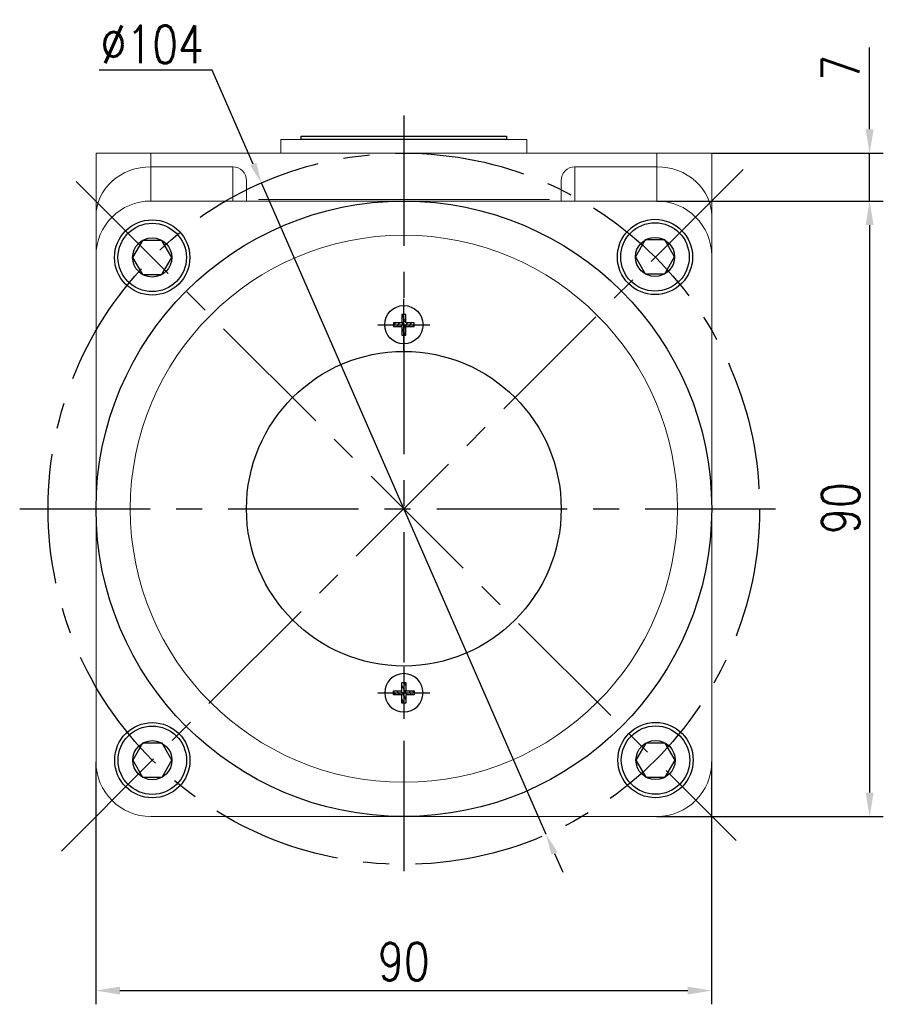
# Model space of a CAD drawing. Header units: inches. Extents: x 837 to 6223, y -2862 to 3098.
# Tile 98 of 139: x 3913 to 4039, y 1568 to 1712. Entities that reach past the tile are written whole.
import ezdxf

# ---------------------------------------------------------------- set-up
doc = ezdxf.new("R2010")
doc.units = ezdxf.units.IN
doc.header["$LTSCALE"] = 10
doc.header["$MEASUREMENT"] = 0
doc.linetypes.add('CENTER', pattern=[10.16, 6.35, -1.27, 1.27, -1.27])
for name, color, linetype in [('1轮廓实线层', 7, 'Continuous'), ('3中心线层', 1, 'CENTER'), ('5剖面线层', 2, 'Continuous'), ('7标注层', 4, 'Continuous')]:
    doc.layers.add(name, color=color, linetype=linetype)
doc.styles.add('PC_TEXTSTYLE', font='isocp.shx', dxfattribs={"width": 0.8, "bigfont": 'HZFS.SHX'})
doc.styles.add('TH_GBDIM', font='romans.shx', dxfattribs={"width": 0.8, "bigfont": 'gbcbig.shx'})
doc.dimstyles.new('TH_GBDIM', dxfattribs={"dimtxt": 3.5, "dimasz": 2.5, "dimexe": 2, "dimexo": 0, "dimgap": 1, "dimtad": 1, "dimdec": 4, "dimdsep": 46, "dimtxsty": 'TH_GBDIM', "dimcen": 0.09, "dimclrd": 4, "dimclre": 4, "dimclrt": 3, "dimadec": 0, "dimazin": 0, "dimtfac": 1, "dimtdec": 4, "dimtmove": 0, "dimatfit": 3, "dimfxl": 1, "dimtzin": 0, "dimarcsym": 0})
doc.dimstyles.new('直径标注A3', dxfattribs={"dimtxt": 3.5, "dimasz": 3, "dimexe": 2, "dimexo": 0.0625, "dimgap": 1, "dimtad": 1, "dimtih": 1, "dimtoh": 1, "dimdsep": 46, "dimtxsty": 'PC_TEXTSTYLE', "dimsah": 1, "dimcen": 0.09, "dimclrt": 3, "dimadec": 0, "dimazin": 0, "dimtfac": 0.7, "dimtmove": 0, "dimatfit": 0, "dimfxl": 1, "dimtzin": 0, "dimarcsym": 0})

# ---------------------------------------------------------------- blocks, each defined once
blk = doc.blocks.new('*D437')
at = {"layer": '7标注层', "color": 4, "lineweight": -2, "transparency": 16777216}
for p, q in [((3923.86, 1603), (3923.86, 1567.54)), ((4013.86, 1603), (4013.86, 1567.54)), ((3927.36, 1569.54), (4010.36, 1569.54))]:
    blk.add_line(p, q, dxfattribs=at)
at = {"layer": '7标注层', "color": 4, "transparency": 16777216}
for points in [[(3927.36, 1570.13), (3927.36, 1568.96), (3923.86, 1569.54)], [(4010.36, 1570.13), (4010.36, 1568.96), (4013.86, 1569.54)]]:
    blk.add_solid(points, dxfattribs=at)
at = {"layer": 'Defpoints', "color": 0, "transparency": 16777216}
for p in [(3923.86, 1603), (4013.86, 1603), (4013.86, 1569.54)]:
    blk.add_point(p, dxfattribs=at)
at = {"layer": '7标注层', "color": 3, "transparency": 16777216, "insert": (3968.86, 1573.79), "char_height": 5.5, "attachment_point": 5, "style": 'TH_GBDIM'}
blk.add_mtext('90', dxfattribs=at)
blk = doc.blocks.new('*D438')
at = {"layer": '7标注层', "color": 4, "lineweight": -2, "transparency": 16777216}
for p, q in [((4005.86, 1685), (4038.95, 1685)), ((4036.95, 1681.5), (4036.95, 1598.5)), ((4005.86, 1595), (4038.95, 1595))]:
    blk.add_line(p, q, dxfattribs=at)
at = {"layer": '7标注层', "color": 4, "transparency": 16777216}
for points in [[(4036.37, 1681.5), (4037.54, 1681.5), (4036.95, 1685)], [(4036.37, 1598.5), (4037.54, 1598.5), (4036.95, 1595)]]:
    blk.add_solid(points, dxfattribs=at)
at = {"layer": 'Defpoints', "color": 0, "transparency": 16777216}
for p in [(4005.86, 1685), (4005.86, 1595), (4036.95, 1595)]:
    blk.add_point(p, dxfattribs=at)
at = {"layer": '7标注层', "color": 3, "transparency": 16777216, "insert": (4032.7, 1640.09), "char_height": 5.5, "attachment_point": 5, "rotation": 90, "style": 'TH_GBDIM'}
blk.add_mtext('90', dxfattribs=at)
blk = doc.blocks.new('*D439')
at = {"layer": '7标注层', "color": 4, "lineweight": -2, "transparency": 16777216}
for p, q in [((4036.95, 1695.5), (4036.95, 1707.44)), ((4013.86, 1692), (4038.95, 1692)), ((4036.95, 1685), (4036.95, 1692)), ((4014.92, 1685), (4038.95, 1685)), ((4036.95, 1681.5), (4036.95, 1678))]:
    blk.add_line(p, q, dxfattribs=at)
at = {"layer": '7标注层', "color": 4, "transparency": 16777216}
for points in [[(4036.37, 1695.5), (4037.54, 1695.5), (4036.95, 1692)], [(4036.37, 1681.5), (4037.54, 1681.5), (4036.95, 1685)]]:
    blk.add_solid(points, dxfattribs=at)
at = {"layer": 'Defpoints', "color": 0, "transparency": 16777216}
for p in [(4013.86, 1692), (4014.92, 1685), (4036.95, 1685)]:
    blk.add_point(p, dxfattribs=at)
at = {"layer": '7标注层', "color": 3, "transparency": 16777216, "insert": (4032.7, 1704.47), "char_height": 5.5, "attachment_point": 5, "rotation": 90, "style": 'TH_GBDIM'}
blk.add_mtext('7', dxfattribs=at)
blk = doc.blocks.new('*D436')
at = {"layer": '7标注层', "color": 0, "lineweight": -2, "transparency": 16777216}
for p, q in [((3940.83, 1704.16), (3924.33, 1704.16)), ((3946.84, 1690.4), (3940.83, 1704.16)), ((3989.68, 1592.35), (3948.04, 1687.65)), ((3990.88, 1589.6), (3992.09, 1586.85))]:
    blk.add_line(p, q, dxfattribs=at)
at = {"layer": '7标注层', "color": 0, "transparency": 16777216}
for points in [[(3947.3, 1690.6), (3946.39, 1690.2), (3948.04, 1687.65)], [(3991.34, 1589.8), (3990.43, 1589.4), (3989.68, 1592.35)]]:
    blk.add_solid(points, dxfattribs=at)
at = {"layer": 'Defpoints', "color": 0, "transparency": 16777216}
for p in [(3948.04, 1687.65), (3989.68, 1592.35)]:
    blk.add_point(p, dxfattribs=at)
at = {"layer": '7标注层', "color": 3, "transparency": 16777216, "insert": (3932.08, 1707.91), "char_height": 5.5, "attachment_point": 5, "style": 'TH_GBDIM'}
blk.add_mtext('∅104', dxfattribs=at)
blk = doc.blocks.new('GB／T70.1M6R10')
at = {"layer": '1轮廓实线层'}
for p, q in [((0, 2.86), (-2.48, 1.43)), ((2.48, 1.43), (0, 2.86)), ((-2.48, 1.43), (-2.48, -1.43)), ((2.48, -1.43), (2.48, 1.43)), ((-2.48, -1.43), (0, -2.86)), ((0, -2.86), (2.48, -1.43))]:
    blk.add_line(p, q, dxfattribs=at)
for radius in [5, 2.86]:
    blk.add_circle((0, 0), radius, dxfattribs=at)
blk = doc.blocks.new('GB818_M3_4_X')
at = {"layer": '5剖面线层'}
h = blk.add_hatch(dxfattribs=at)
h.set_pattern_fill('_U', color=256, scale=0.5, angle=60, style=0, pattern_type=0)
h.set_pattern_definition([(60, (0, 0), (-0.43301, 0.25), [])])
h.paths.add_polyline_path([(0.28, 0.28), (0.28, 1.5), (-0.28, 1.5), (-0.28, 0.28), (-1.5, 0.28), (-1.5, -0.28), (-0.28, -0.28), (-0.28, -1.5), (0.28, -1.5), (0.28, -0.28), (1.5, -0.28), (1.5, 0.28)])
at = {"layer": '1轮廓实线层'}
for p, q in [((0.28, 1.5), (-0.28, 1.5)), ((-0.28, 1.5), (-0.28, 0.28)), ((0.28, 0.28), (0.28, 1.5)), ((-0.28, 0.28), (-1.5, 0.28)), ((-1.5, 0.28), (-1.5, -0.28)), ((1.5, 0.28), (0.28, 0.28)), ((1.5, -0.28), (1.5, 0.28)), ((-1.5, -0.28), (-0.28, -0.28)), ((-0.28, -0.28), (-0.28, -1.5)), ((0.28, -1.5), (0.28, -0.28)), ((0.28, -0.28), (1.5, -0.28)), ((-0.28, -1.5), (0.28, -1.5))]:
    blk.add_line(p, q, dxfattribs=at)
blk.add_circle((0, 0), 2.8, dxfattribs=at)
at = {"layer": '3中心线层'}
for p, q in [((0, -3.8), (0, 3.8)), ((-3.8, 0), (3.8, 0))]:
    blk.add_line(p, q, dxfattribs=at)

msp = doc.modelspace()

# ---------------------------------------------------------------- linework, layer by layer
at = {"color": 7, "linetype": 'Continuous', "lineweight": 15}
for p, q in [((3950.86365, 1694.00323), (3986.86364, 1694.00323)), ((3923.86364, 1692.00323), (3931.86365, 1692.00323)), ((3923.86365, 1682.83419), (3923.86365, 1692.00323)), ((3931.86365, 1692.00323), (3931.86365, 1690.00323)), ((3931.86365, 1692.00323), (4005.86365, 1692.00323)), ((4005.86365, 1690.00323), (4005.86365, 1692.00323)), ((4005.86365, 1692.00323), (4013.86365, 1692.00323)), ((4013.86365, 1692.00323), (4013.86365, 1682.83419)), ((3931.86365, 1690.00323), (3931.86365, 1685.00323)), ((3943.86365, 1690.00323), (3931.86365, 1690.00323)), ((3943.86365, 1685.00323), (3943.86365, 1690.00323)), ((3993.86365, 1690.00323), (3993.86365, 1685.00323)), ((3993.86365, 1690.00323), (4005.86365, 1690.00323)), ((4005.86365, 1685.00323), (4005.86365, 1690.00323)), ((3945.86365, 1687.99119), (3945.86365, 1685.00323)), ((3991.86365, 1685.00323), (3991.86365, 1687.99119)), ((4005.86365, 1685.00323), (3931.86365, 1685.00323)), ((3947.59307, 1685.25323), (3990.13422, 1685.25323)), ((3923.86365, 1677.00323), (3923.86365, 1682.83419)), ((4013.86365, 1682.83419), (4013.86365, 1677.00323)), ((3923.86365, 1677.00323), (3923.86365, 1679.50323)), ((4013.86365, 1679.50323), (4013.86365, 1677.00323)), ((3923.86365, 1677.00323), (3923.86365, 1603.00323)), ((4013.86365, 1603.00323), (4013.86365, 1677.00323)), ((3931.86365, 1595.00323), (4005.86365, 1595.00323))]:
    msp.add_line(p, q, dxfattribs=at)
msp.add_circle((3968.86365, 1640.00323), 40, dxfattribs=at)
for centre, start, end in [((3931.86365, 1677.00323), 90, 180), ((4005.86365, 1677.00323), 0, 90), ((3931.86365, 1603.00323), 180, 270), ((4005.86365, 1603.00323), 270, 0)]:
    msp.add_arc(centre, 8, start, end, dxfattribs=at)
for centre, major_axis, ratio, start_param, end_param in [((3931.86365, 1682.8342), (8, 0), 0.896129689, 1.570796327, 3.141592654), ((3943.86365, 1687.99119), (0, 2.01204), 0.994016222, 4.71238898, 6.283185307), ((3993.86365, 1687.99119), (0, -2.01204), 0.994016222, 3.141592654, 4.71238898), ((4005.86365, 1682.8342), (8, 0), 0.896129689, 0, 1.570796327)]:
    msp.add_ellipse(centre, major_axis=major_axis, ratio=ratio, start_param=start_param, end_param=end_param, dxfattribs=at)
for points in [[(3950.86365, 1694.00323), (3950.86365, 1692.00323)], [(3986.86364, 1692.00323), (3986.86364, 1694.00323)]]:
    msp.add_open_spline(points, degree=1, dxfattribs=at)
at = {"layer": '1轮廓实线层'}
for p, q in [((3953.86365, 1694.00323), (3953.86365, 1694.50323)), ((3953.86365, 1694.50323), (3983.86365, 1694.50323)), ((3983.86365, 1694.00323), (3953.86365, 1694.00323)), ((3983.86365, 1694.50323), (3983.86365, 1694.00323))]:
    msp.add_line(p, q, dxfattribs=at)
for centre, radius in [((3968.86486, 1640.00323), 45.00122), ((3932.07393, 1676.75261), 5.5), ((4005.57608, 1676.82981), 5.5), ((3968.86365, 1640.01203), 23), ((3932.09293, 1603.23485), 5.5), ((4005.65458, 1603.25508), 5.5)]:
    msp.add_circle(centre, radius, dxfattribs=at)
at = {"layer": '3中心线层', "ltscale": 0.3}
for p, q in [((3968.86365, 1697.52262), (3968.86365, 1583.48511)), ((3912.70654, 1640.00323), (4025.37695, 1640.00323))]:
    msp.add_line(p, q, dxfattribs=at)
at = {"layer": '3中心线层', "color": 1, "ltscale": 0.3}
for p, q in [((3918.81064, 1589.95023), (4018.7223, 1689.87945)), ((3920.94198, 1687.87197), (4017.4293, 1591.49366))]:
    msp.add_line(p, q, dxfattribs=at)
at = {"layer": '3中心线层', "ltscale": 0.3}
msp.add_circle((3968.86365, 1640.00323), 52, dxfattribs=at)

# ---------------------------------------------------------------- block references
at = {"layer": '1轮廓实线层', "rotation": 270}
for p in [(3932.07393, 1676.75261), (4005.57608, 1676.82981), (3932.09293, 1603.23485), (4005.65458, 1603.25508)]:
    msp.add_blockref('GB／T70.1M6R10', p, dxfattribs=at)
at = {"layer": '1轮廓实线层'}
msp.add_blockref('GB818_M3_4_X', (3968.86365, 1666.91434), dxfattribs=at)
at = {"layer": '1轮廓实线层', "xscale": -1, "rotation": 180}
msp.add_blockref('GB818_M3_4_X', (3968.86365, 1613.09213), dxfattribs=at)

# ---------------------------------------------------------------- dimensions: what is measured, and where the dimension line sits
at = {"layer": '7标注层'}
dim = msp.add_diameter_dim_2p(p1=(3989.68298, 1592.35289), p2=(3948.04431, 1687.65358), dimstyle='直径标注A3', override={"dimtxt": 5.5, "dimasz": 3, "dimgap": 1, "dimtad": 1, "dimjust": 0, "dimdec": 2, "dimlfac": 1, "dimtxsty": 'TH_GBDIM', "dimse1": 0, "dimse2": 0, "dimsd1": 0, "dimsd2": 0, "dimadec": 2}, dxfattribs=at)
dim.commit()
dim.dimension.update_dxf_attribs({"geometry": '*D436', "text_midpoint": (3932.07864, 1704.16303), "dimtype": 163})
for base, p1, p2, picture, middle in [((4036.95284, 1685.00323), (4013.86365, 1692.00323), (4014.91979, 1685.00323), '*D439', (4036.95284, 1704.4699)), ((4036.95284, 1595.00323), (4005.86365, 1685.00323), (4005.86365, 1595.00323), '*D438', (4036.95284, 1640.08665))]:
    dim = msp.add_linear_dim(base=base, p1=p1, p2=p2, angle=90, dimstyle='TH_GBDIM', override={"dimtxt": 5.5, "dimasz": 3.5, "dimgap": 1.5, "dimdec": 1, "dimadec": 1}, dxfattribs=at)
    dim.commit()
    dim.dimension.update_dxf_attribs({"geometry": picture, "text_midpoint": middle, "dimtype": 160})
dim = msp.add_linear_dim(base=(4013.86365, 1569.542), p1=(3923.86365, 1603.00323), p2=(4013.86365, 1603.00323), dimstyle='TH_GBDIM', override={"dimtxt": 5.5, "dimasz": 3.5, "dimgap": 1.5, "dimdec": 1, "dimadec": 1}, dxfattribs=at)
dim.commit()
dim.dimension.update_dxf_attribs({"geometry": '*D437', "text_midpoint": (3968.86365, 1569.542), "dimtype": 160})

doc.saveas('drawing.dxf')
